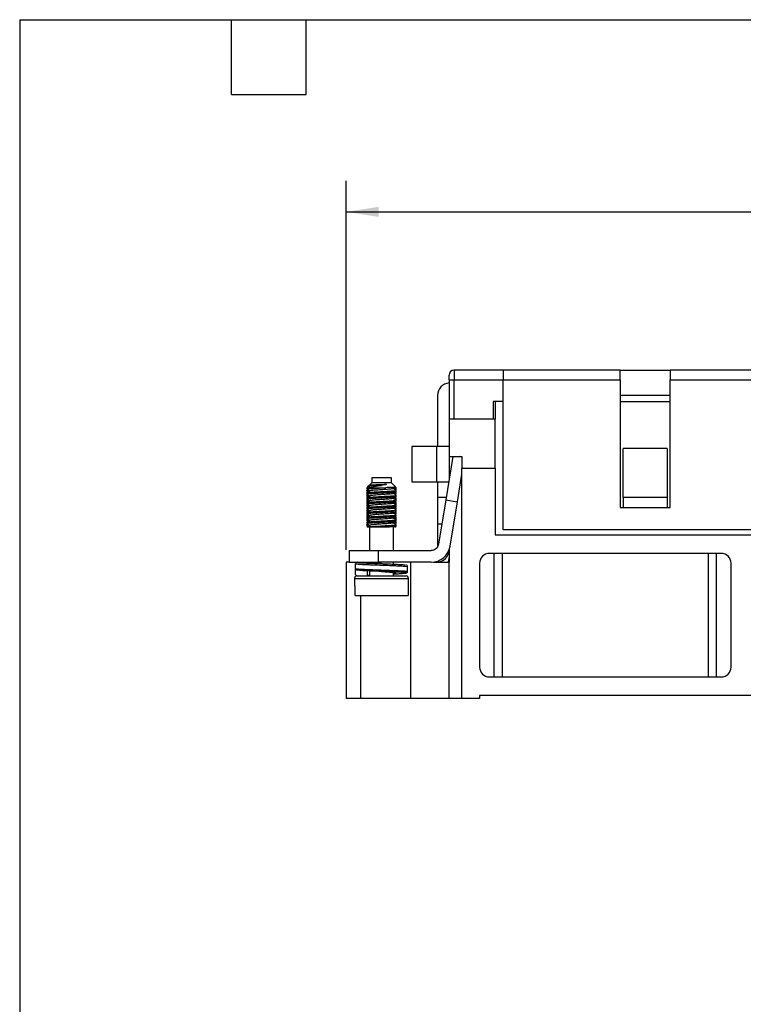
# Model space of a CAD drawing. Header units: millimetres. Extents: x 6 to 273, y 6 to 210.
# Tile 3 of 16: x 6 to 80, y 109 to 210. Entities that reach past the tile are written whole.
import ezdxf

# ---------------------------------------------------------------- set-up
doc = ezdxf.new("R2010")
doc.units = ezdxf.units.MM
doc.linetypes.add('SLD-Solid', pattern=[0])
doc.layers.add('DIMENSIONS', color=140, linetype='SLD-Solid', lineweight=25)
doc.layers.add('TEXT', color=140, linetype='SLD-Solid', lineweight=25)
doc.styles.add('SLDTEXTSTYLE0', font='TXT', dxfattribs={"width": 0.7})
doc.dimstyles.new('SLDDIMSTYLE1', dxfattribs={"dimtxt": 2.158008, "dimasz": 3.302, "dimexe": 0, "dimexo": 0.0625, "dimgap": 0.539502, "dimtad": 0, "dimtih": 1, "dimtoh": 1, "dimrnd": 1e-09, "dimzin": 4, "dimdsep": 46, "dimtxsty": 'SLDTEXTSTYLE0', "dimsah": 1, "dimcen": 0.09, "dimadec": 0, "dimazin": 1, "dimtfac": 1, "dimtofl": 0, "dimtmove": 0, "dimatfit": 3, "dimfxl": 0, "dimfrac": 2, "dimtolj": 1, "dimtzin": 12, "dimarcsym": 0})

# ---------------------------------------------------------------- blocks, each defined once
blk = doc.blocks.new('_D_6')
at = {"layer": 'DIMENSIONS'}
for p, q in [((39.66, 155.46), (39.66, 193.12)), ((150.66, 155.46), (150.66, 193.12)), ((39.66, 189.94), (94.11, 189.94)), ((97.04, 189.94), (96.31, 189.94)), ((96.31, 189.94), (96.31, 186.51)), ((103.45, 189.94), (104.17, 189.94)), ((104.17, 189.94), (104.17, 186.51)), ((150.66, 189.94), (106.37, 189.94)), ((96.31, 186.51), (97.04, 186.51)), ((104.17, 186.51), (103.45, 186.51))]:
    blk.add_line(p, q, dxfattribs=at)
for points in [[(39.66, 189.94), (42.96, 189.43), (42.96, 190.45)], [(150.66, 189.94), (147.36, 190.45), (147.36, 189.43)]]:
    blk.add_solid(points, dxfattribs=at)
at = {"layer": 'DIMENSIONS', "char_height": 2.117, "attachment_point": 1, "style": 'SLDTEXTSTYLE0'}
for s, insert in [('111.0', (96.14, 193.15)), ('4.37', (97.04, 189.24))]:
    blk.add_mtext(s, dxfattribs=dict(at, insert=insert))

msp = doc.modelspace()

# ---------------------------------------------------------------- linework, layer by layer
for p, q in [((50.662, 173.79), (50.662, 172.79)), ((55.662, 173.79), (50.662, 173.79)), ((67.612, 173.79), (55.662, 173.79)), ((55.662, 173.79), (55.662, 172.79)), ((67.612, 172.79), (67.612, 173.79)), ((67.612, 173.79), (72.712, 173.79)), ((92.612, 173.79), (72.712, 173.79)), ((72.712, 173.79), (72.712, 172.79)), ((50.162, 172.79), (50.662, 172.79)), ((50.162, 172.79), (50.162, 168.79)), ((50.662, 168.79), (50.662, 172.79)), ((50.662, 172.79), (55.662, 172.79)), ((55.662, 157.49), (55.662, 172.79)), ((55.662, 172.79), (67.612, 172.79)), ((67.612, 172.79), (67.612, 159.79)), ((72.712, 159.79), (72.712, 172.79)), ((72.712, 172.79), (92.612, 172.79)), ((48.962, 171.19), (48.962, 165.99)), ((67.612, 171.25), (72.712, 171.25)), ((54.862, 170.59), (54.662, 170.59)), ((54.662, 170.59), (54.662, 168.79)), ((55.662, 170.59), (54.862, 170.59)), ((54.862, 170.59), (54.862, 168.79)), ((67.612, 170.59), (72.712, 170.59)), ((54.862, 168.79), (50.162, 168.79)), ((50.162, 168.79), (50.162, 164.99)), ((54.862, 163.79), (54.862, 168.79)), ((48.862, 165.99), (46.362, 165.99)), ((46.362, 165.99), (46.362, 162.39)), ((48.862, 165.99), (48.862, 162.39)), ((50.162, 165.99), (48.862, 165.99)), ((67.912, 160.79), (67.912, 165.79)), ((72.412, 165.79), (67.912, 165.79)), ((72.412, 165.79), (72.412, 160.79)), ((50.545, 164.99), (49.813, 160.551)), ((50.162, 164.99), (51.462, 164.99)), ((50.162, 164.99), (50.162, 162.665)), ((51.462, 164.942), (51.168, 164.99)), ((51.462, 164.99), (51.462, 163.79)), ((51.462, 140.29), (51.462, 163.79)), ((51.462, 163.79), (54.862, 163.79)), ((54.862, 163.79), (54.862, 156.99)), ((42.262, 162.796), (42.262, 162.296)), ((44.262, 162.796), (42.262, 162.796)), ((44.262, 162.296), (44.262, 162.796)), ((50.997, 160.356), (51.462, 163.173)), ((41.762, 161.772), (41.762, 161.648)), ((41.826, 161.857), (41.836, 161.856)), ((41.831, 161.796), (43.681, 161.796)), ((41.988, 162.023), (41.833, 161.867)), ((41.834, 161.853), (41.864, 161.835)), ((41.986, 162.015), (42.08, 161.96)), ((42.262, 162.296), (41.992, 162.026)), ((44.262, 162.296), (42.262, 162.296)), ((44.69, 161.867), (44.262, 162.296)), ((44.754, 161.78), (44.665, 161.832)), ((44.683, 161.861), (44.697, 161.857)), ((44.758, 161.777), (44.749, 161.78)), ((44.762, 161.648), (44.762, 161.772)), ((46.362, 162.39), (48.862, 162.39)), ((48.862, 162.39), (50.116, 162.39)), ((48.962, 162.39), (48.962, 160.79)), ((41.762, 161.522), (41.762, 161.398)), ((41.762, 161.272), (41.762, 161.148)), ((41.762, 161.022), (41.762, 160.898)), ((41.762, 160.772), (41.762, 160.648)), ((41.864, 161.585), (41.766, 161.528)), ((41.769, 161.39), (41.864, 161.335)), ((41.864, 161.085), (41.769, 161.03)), ((41.769, 160.89), (41.864, 160.835)), ((44.659, 161.585), (44.757, 161.642)), ((44.756, 161.279), (44.659, 161.335)), ((44.659, 161.085), (44.757, 161.142)), ((44.757, 160.778), (44.659, 160.835)), ((44.758, 161.027), (44.747, 161.03)), ((44.762, 161.398), (44.762, 161.522)), ((44.762, 161.148), (44.762, 161.272)), ((44.762, 160.898), (44.762, 161.022)), ((44.762, 160.648), (44.762, 160.772)), ((49.852, 160.79), (48.962, 160.79)), ((48.962, 160.79), (48.962, 158.09)), ((72.412, 160.79), (67.912, 160.79)), ((67.912, 160.79), (67.912, 159.79)), ((72.412, 160.79), (72.412, 159.79)), ((41.762, 160.522), (41.762, 160.398)), ((41.762, 160.272), (41.762, 160.148)), ((41.762, 160.022), (41.762, 159.898)), ((41.762, 159.772), (41.762, 159.648)), ((41.774, 160.272), (41.765, 160.277)), ((41.864, 160.085), (41.766, 160.028)), ((41.864, 160.585), (41.767, 160.529)), ((41.769, 160.39), (41.864, 160.335)), ((41.769, 159.89), (41.864, 159.835)), ((44.659, 160.585), (44.757, 160.642)), ((44.755, 160.28), (44.659, 160.335)), ((44.659, 160.085), (44.757, 160.142)), ((44.755, 159.779), (44.659, 159.835)), ((44.758, 160.277), (44.747, 160.28)), ((44.762, 160.398), (44.762, 160.522)), ((44.762, 160.148), (44.762, 160.272)), ((44.762, 159.898), (44.762, 160.022)), ((44.762, 159.648), (44.762, 159.772)), ((49.813, 160.551), (49.065, 156.018)), ((49.813, 160.551), (50.997, 160.356)), ((50.249, 155.823), (50.997, 160.356)), ((67.612, 159.79), (72.712, 159.79)), ((41.762, 159.522), (41.762, 159.398)), ((41.762, 159.272), (41.762, 159.148)), ((41.762, 159.022), (41.762, 158.898)), ((41.762, 158.772), (41.762, 158.648)), ((41.864, 159.585), (41.768, 159.529)), ((41.864, 159.085), (41.768, 159.029)), ((41.769, 159.39), (41.864, 159.335)), ((41.769, 158.89), (41.864, 158.835)), ((44.659, 159.585), (44.757, 159.642)), ((44.757, 159.278), (44.659, 159.335)), ((44.659, 159.085), (44.757, 159.142)), ((44.756, 158.779), (44.659, 158.835)), ((44.758, 159.527), (44.748, 159.53)), ((44.758, 159.027), (44.748, 159.03)), ((44.762, 159.398), (44.762, 159.522)), ((44.762, 159.148), (44.762, 159.272)), ((44.762, 158.898), (44.762, 159.022)), ((44.762, 158.648), (44.762, 158.772)), ((41.762, 158.522), (41.762, 158.398)), ((41.762, 158.272), (41.762, 158.148)), ((41.762, 158.022), (41.762, 157.898)), ((41.774, 158.272), (41.765, 158.277)), ((41.864, 158.585), (41.766, 158.529)), ((41.864, 158.085), (41.767, 158.029)), ((41.769, 158.39), (41.864, 158.335)), ((41.769, 157.89), (41.864, 157.835)), ((41.831, 157.796), (43.681, 157.796)), ((42.037, 157.796), (42.037, 155.39)), ((44.487, 155.39), (44.487, 157.796)), ((44.659, 158.585), (44.757, 158.642)), ((44.755, 158.28), (44.659, 158.335)), ((44.659, 158.085), (44.757, 158.142)), ((44.756, 157.779), (44.659, 157.835)), ((44.758, 158.277), (44.747, 158.28)), ((44.762, 158.398), (44.762, 158.522)), ((44.762, 158.148), (44.762, 158.272)), ((44.762, 157.898), (44.762, 158.022)), ((48.962, 158.09), (48.962, 155.751)), ((49.407, 158.09), (48.962, 158.09)), ((54.862, 156.99), (135.462, 156.99)), ((134.662, 157.49), (55.662, 157.49)), ((39.962, 155.39), (39.962, 154.19)), ((39.962, 155.39), (42.962, 155.39)), ((42.962, 154.19), (42.962, 155.39)), ((42.962, 155.39), (48.325, 155.39)), ((50.162, 155.484), (50.162, 154.19)), ((77.912, 155.09), (54.262, 155.09)), ((54.762, 142.49), (54.762, 155.09)), ((55.562, 155.09), (55.562, 142.49)), ((76.612, 142.49), (76.612, 155.09)), ((77.412, 142.49), (77.412, 155.09)), ((39.662, 154.19), (39.662, 140.29)), ((39.962, 154.19), (39.662, 154.19)), ((39.962, 154.19), (42.962, 154.19)), ((40.617, 153.54), (40.617, 154.04)), ((42.037, 154.19), (42.037, 154.144)), ((48.325, 154.19), (42.962, 154.19)), ((44.487, 153.997), (44.487, 154.19)), ((45.912, 153.246), (45.912, 153.746)), ((46.262, 140.29), (46.262, 154.19)), ((48.412, 154.19), (48.412, 154.192)), ((48.562, 154.19), (50.162, 154.19)), ((50.162, 140.29), (50.162, 154.19)), ((53.262, 154.09), (53.262, 143.49)), ((78.912, 143.49), (78.912, 154.09)), ((40.612, 152.946), (40.612, 153.446)), ((41.812, 152.796), (41.812, 153.305)), ((42.037, 153.295), (42.037, 152.796)), ((44.487, 152.796), (44.487, 153.148)), ((40.512, 152.546), (40.512, 151.796)), ((40.512, 152.546), (43.261, 152.546)), ((40.557, 151.796), (40.512, 151.796)), ((40.557, 150.796), (40.557, 151.796)), ((43.261, 152.546), (46.012, 152.546)), ((46.012, 151.796), (45.966, 151.796)), ((45.966, 151.796), (45.966, 150.796)), ((46.012, 151.796), (46.012, 152.546)), ((40.557, 150.796), (45.966, 150.796)), ((41.162, 140.29), (41.162, 150.796)), ((54.262, 142.49), (77.912, 142.49)), ((41.162, 140.29), (39.662, 140.29)), ((46.262, 140.29), (41.162, 140.29)), ((50.162, 140.29), (46.262, 140.29)), ((51.462, 140.29), (50.162, 140.29)), ((53.262, 140.29), (51.462, 140.29)), ((137.062, 140.59), (53.262, 140.59)), ((53.262, 140.59), (53.262, 140.29))]:
    msp.add_line(p, q)
for centre, radius, start, end in [((50.662, 173.29), 0.5, 90, 180), ((50.262, 171.19), 1.3, 94.41173, 180), ((48.325, 156.14), 1.95, 270, 350.63349), ((48.862, 155.49), 1.3, 270, 360), ((54.262, 154.09), 1, 90, 180), ((77.912, 154.09), 1, 0, 90), ((48.862, 154.676), 1.3, 338.02812, 0), ((40.762, 152.546), 0.25, 90, 180), ((45.762, 152.546), 0.25, 0, 90), ((54.262, 143.49), 1, 180, 270), ((77.912, 143.49), 1, 270, 0)]:
    msp.add_arc(centre, radius, start, end)
for points in [[(50.162, 172.79), (50.162, 173.066), (50.162, 173.29), (50.162, 173.29)], [(43.768, 162.121), (43.615, 162.093), (43.444, 162.065), (43.261, 162.036)], [(43.768, 162.121), (43.611, 162.114), (43.439, 162.106), (43.261, 162.098)]]:
    msp.add_open_spline(points, degree=3)
for points, knots in [([(41.774, 161.648), (41.77, 161.649), (41.745, 161.659), (41.864, 161.679), (42.129, 161.708), (42.538, 161.733), (42.937, 161.755), (43.325, 161.776), (43.541, 161.788), (43.681, 161.796)], [0, 0, 0, 0, 0.0341605, 0.2162648, 0.3983895, 0.5805857, 0.7626886, 0.8470756, 1, 1, 1, 1]), ([(41.774, 161.772), (41.77, 161.774), (41.75, 161.782), (41.795, 161.79), (41.831, 161.796)], [0, 0, 0, 0, 0.2078289, 1, 1, 1, 1]), ([(42.095, 161.969), (42.041, 161.938), (41.932, 161.874), (41.823, 161.811), (41.769, 161.78)], [0, 0, 0, 0, 0.4998072, 1, 1, 1, 1]), ([(41.831, 161.796), (41.955, 161.834), (42.159, 161.875), (42.541, 161.933), (42.678, 161.95), (42.966, 161.991), (43.115, 162.013), (43.261, 162.036)], [0, 0, 0, 0, 0.5, 0.5, 0.75, 0.75, 1, 1, 1, 1]), ([(41.937, 161.877), (41.919, 161.876), (41.841, 161.87), (41.84, 161.865), (41.84, 161.861)], [0, 0, 0, 0, 0.2344874, 1, 1, 1, 1]), ([(43.261, 162.098), (43.126, 162.092), (42.856, 162.08), (42.486, 162.065), (42.196, 162.048), (42.016, 162.032), (42.004, 162.023), (41.999, 162.019)], [0, 0, 0, 0, 0.2077943, 0.4155395, 0.6269803, 0.8439226, 1, 1, 1, 1]), ([(43.768, 162.121), (43.715, 162.117), (43.564, 162.107), (43.291, 162.087), (42.971, 162.064), (42.676, 162.044), (42.421, 162.024), (42.229, 162.001), (42.12, 161.982), (42.109, 161.972), (42.105, 161.969)], [0, 0, 0, 0, 0.0774119, 0.22193, 0.366946, 0.5071328, 0.6468818, 0.7917516, 0.9364554, 1, 1, 1, 1]), ([(44.687, 161.856), (44.668, 161.851), (44.625, 161.84), (44.369, 161.822), (44.033, 161.808), (43.781, 161.8), (43.681, 161.796)], [0, 0, 0, 0, 0.2482669, 0.5313553, 0.8144418, 1, 1, 1, 1]), ([(44.427, 161.701), (44.482, 161.732), (44.569, 161.783), (44.656, 161.834), (44.689, 161.853)], [0, 0, 0, 0, 0.624017, 1, 1, 1, 1]), ([(44.439, 161.72), (44.456, 161.721), (44.594, 161.731), (44.725, 161.75), (44.741, 161.766), (44.749, 161.772)], [0, 0, 0, 0, 0.072725, 0.5842569, 1, 1, 1, 1]), ([(41.774, 161.522), (41.771, 161.524), (41.746, 161.534), (41.798, 161.546), (41.902, 161.556), (41.912, 161.557)], [0, 0, 0, 0, 0.1439202, 0.9111376, 1, 1, 1, 1]), ([(41.774, 161.022), (41.771, 161.024), (41.746, 161.034), (41.798, 161.046), (41.902, 161.056), (41.912, 161.057)], [0, 0, 0, 0, 0.1439206, 0.9111402, 1, 1, 1, 1]), ([(41.774, 161.398), (41.77, 161.399), (41.745, 161.409), (41.834, 161.426), (41.995, 161.441), (42.058, 161.447)], [0, 0, 0, 0, 0.1020735, 0.6462124, 1, 1, 1, 1]), ([(41.774, 160.898), (41.77, 160.899), (41.745, 160.909), (41.834, 160.926), (41.995, 160.941), (42.058, 160.947)], [0, 0, 0, 0, 0.1020667, 0.6461691, 1, 1, 1, 1]), ([(41.774, 161.272), (41.77, 161.274), (41.745, 161.284), (41.864, 161.304), (42.129, 161.333), (42.537, 161.358), (42.938, 161.379), (43.325, 161.401), (43.713, 161.423), (44.152, 161.446), (44.51, 161.473), (44.73, 161.5), (44.743, 161.516), (44.749, 161.522)], [0, 0, 0, 0, 0.0201611, 0.1276368, 0.2351245, 0.3426544, 0.4501292, 0.4999334, 0.5901386, 0.6976613, 0.8051365, 0.9126331, 1, 1, 1, 1]), ([(41.774, 161.148), (41.77, 161.149), (41.745, 161.159), (41.864, 161.179), (42.129, 161.208), (42.537, 161.233), (42.938, 161.255), (43.325, 161.276), (43.713, 161.298), (44.152, 161.321), (44.51, 161.348), (44.73, 161.376), (44.743, 161.391), (44.749, 161.398)], [0, 0, 0, 0, 0.0201611, 0.1276368, 0.2351245, 0.3426544, 0.4501292, 0.4999334, 0.5901386, 0.6976613, 0.8051365, 0.9126331, 1, 1, 1, 1]), ([(41.774, 160.772), (41.77, 160.774), (41.745, 160.784), (41.864, 160.804), (42.129, 160.833), (42.537, 160.858), (42.938, 160.879), (43.325, 160.901), (43.713, 160.923), (44.152, 160.946), (44.51, 160.973), (44.73, 161), (44.743, 161.016), (44.749, 161.022)], [0, 0, 0, 0, 0.0201611, 0.1276368, 0.2351245, 0.3426544, 0.4501292, 0.4999334, 0.5901386, 0.6976613, 0.8051365, 0.9126331, 1, 1, 1, 1]), ([(41.774, 160.648), (41.77, 160.649), (41.745, 160.659), (41.864, 160.679), (42.129, 160.708), (42.537, 160.733), (42.938, 160.755), (43.325, 160.776), (43.713, 160.798), (44.152, 160.821), (44.51, 160.848), (44.73, 160.876), (44.743, 160.891), (44.749, 160.898)], [0, 0, 0, 0, 0.0201611, 0.1276368, 0.2351245, 0.3426544, 0.4501292, 0.4999334, 0.5901386, 0.6976613, 0.8051365, 0.9126331, 1, 1, 1, 1]), ([(41.766, 161.642), (41.82, 161.611), (41.925, 161.55), (42.029, 161.489), (42.08, 161.46)], [0, 0, 0, 0, 0.52108487, 1, 1, 1, 1]), ([(41.766, 161.142), (41.82, 161.111), (41.925, 161.05), (42.029, 160.989), (42.08, 160.96)], [0, 0, 0, 0, 0.5210928, 1, 1, 1, 1]), ([(42.093, 160.968), (42.039, 160.936), (41.93, 160.873), (41.821, 160.81), (41.766, 160.778)], [0, 0, 0, 0, 0.49975327, 1, 1, 1, 1]), ([(42.094, 161.469), (42.04, 161.437), (41.931, 161.374), (41.822, 161.311), (41.767, 161.279)], [0, 0, 0, 0, 0.4997747, 1, 1, 1, 1]), ([(44.419, 161.201), (44.409, 161.196), (44.385, 161.184), (44.248, 161.163), (44.038, 161.14), (43.77, 161.121), (43.467, 161.1), (43.144, 161.077), (42.832, 161.055), (42.554, 161.035), (42.323, 161.014), (42.168, 160.991), (42.093, 160.975), (42.095, 160.968), (42.095, 160.968)], [0, 0, 0, 0, 0.06632703, 0.16084143, 0.25449388, 0.34452616, 0.43689274, 0.53149289, 0.62480365, 0.71467626, 0.80749187, 0.90212504, 0.99504563, 1, 1, 1, 1]), ([(44.427, 161.701), (44.407, 161.694), (44.365, 161.68), (44.197, 161.657), (43.969, 161.635), (43.69, 161.616), (43.379, 161.593), (43.056, 161.571), (42.753, 161.549), (42.485, 161.53), (42.274, 161.507), (42.137, 161.486), (42.112, 161.474), (42.101, 161.469)], [0, 0, 0, 0, 0.0922304, 0.18704477, 0.28003811, 0.3700828, 0.46357224, 0.55835353, 0.65089697, 0.74110165, 0.83493342, 0.92962879, 1, 1, 1, 1]), ([(44.427, 161.201), (44.482, 161.232), (44.591, 161.296), (44.7, 161.359), (44.754, 161.39)], [0, 0, 0, 0, 0.4997802, 1, 1, 1, 1]), ([(44.427, 160.701), (44.482, 160.732), (44.591, 160.796), (44.7, 160.859), (44.754, 160.89)], [0, 0, 0, 0, 0.499781, 1, 1, 1, 1]), ([(44.438, 160.72), (44.455, 160.721), (44.593, 160.731), (44.725, 160.75), (44.741, 160.766), (44.749, 160.772)], [0, 0, 0, 0, 0.0735515, 0.5846274, 1, 1, 1, 1]), ([(44.757, 161.528), (44.702, 161.56), (44.598, 161.62), (44.493, 161.681), (44.443, 161.71)], [0, 0, 0, 0, 0.5214396, 1, 1, 1, 1]), ([(44.754, 161.03), (44.7, 161.061), (44.596, 161.121), (44.493, 161.182), (44.443, 161.21)], [0, 0, 0, 0, 0.5248637, 1, 1, 1, 1]), ([(44.463, 161.221), (44.472, 161.222), (44.6, 161.232), (44.724, 161.25), (44.741, 161.266), (44.749, 161.272)], [0, 0, 0, 0, 0.03926321, 0.56925431, 1, 1, 1, 1]), ([(44.609, 161.614), (44.645, 161.618), (44.748, 161.63), (44.748, 161.641), (44.749, 161.648)], [0, 0, 0, 0, 0.35489088, 1, 1, 1, 1]), ([(44.609, 161.114), (44.645, 161.118), (44.748, 161.13), (44.748, 161.141), (44.749, 161.148)], [0, 0, 0, 0, 0.3549662, 1, 1, 1, 1]), ([(41.774, 160.522), (41.771, 160.524), (41.746, 160.534), (41.798, 160.546), (41.902, 160.556), (41.912, 160.557)], [0, 0, 0, 0, 0.1439211, 0.9111431, 1, 1, 1, 1]), ([(41.774, 160.022), (41.771, 160.024), (41.746, 160.034), (41.798, 160.046), (41.902, 160.056), (41.912, 160.057)], [0, 0, 0, 0, 0.1439216, 0.9111465, 1, 1, 1, 1]), ([(41.774, 160.398), (41.77, 160.399), (41.745, 160.409), (41.834, 160.426), (41.995, 160.441), (42.058, 160.447)], [0, 0, 0, 0, 0.1020689, 0.6461828, 1, 1, 1, 1]), ([(41.774, 159.898), (41.77, 159.899), (41.745, 159.909), (41.834, 159.926), (41.995, 159.941), (42.058, 159.947)], [0, 0, 0, 0, 0.1020723, 0.6462045, 1, 1, 1, 1]), ([(41.774, 160.148), (41.77, 160.149), (41.745, 160.159), (41.864, 160.179), (42.129, 160.208), (42.537, 160.233), (42.938, 160.255), (43.325, 160.276), (43.713, 160.298), (44.152, 160.321), (44.51, 160.348), (44.73, 160.376), (44.743, 160.391), (44.749, 160.398)], [0, 0, 0, 0, 0.0201611, 0.1276368, 0.2351245, 0.3426544, 0.4501292, 0.4999334, 0.5901386, 0.6976613, 0.8051365, 0.9126331, 1, 1, 1, 1]), ([(41.774, 159.772), (41.77, 159.774), (41.745, 159.784), (41.864, 159.804), (42.129, 159.833), (42.537, 159.858), (42.938, 159.879), (43.325, 159.901), (43.713, 159.923), (44.152, 159.946), (44.51, 159.973), (44.73, 160), (44.743, 160.016), (44.749, 160.022)], [0, 0, 0, 0, 0.0201611, 0.1276368, 0.2351245, 0.3426544, 0.4501292, 0.4999334, 0.5901386, 0.6976613, 0.8051365, 0.9126331, 1, 1, 1, 1]), ([(41.774, 159.648), (41.77, 159.649), (41.745, 159.659), (41.864, 159.679), (42.129, 159.708), (42.537, 159.733), (42.938, 159.755), (43.325, 159.776), (43.713, 159.798), (44.152, 159.821), (44.51, 159.848), (44.73, 159.876), (44.743, 159.891), (44.749, 159.898)], [0, 0, 0, 0, 0.0201611, 0.1276368, 0.2351245, 0.3426544, 0.4501292, 0.4999334, 0.5901386, 0.6976613, 0.8051365, 0.9126331, 1, 1, 1, 1]), ([(41.766, 160.642), (41.82, 160.611), (41.925, 160.55), (42.029, 160.489), (42.08, 160.46)], [0, 0, 0, 0, 0.5211394, 1, 1, 1, 1]), ([(41.766, 160.142), (41.82, 160.111), (41.925, 160.05), (42.029, 159.989), (42.08, 159.96)], [0, 0, 0, 0, 0.5211871, 1, 1, 1, 1]), ([(42.095, 160.469), (42.04, 160.437), (41.932, 160.374), (41.823, 160.311), (41.768, 160.28)], [0, 0, 0, 0, 0.4998229, 1, 1, 1, 1]), ([(42.094, 159.969), (42.04, 159.937), (41.931, 159.874), (41.822, 159.811), (41.768, 159.779)], [0, 0, 0, 0, 0.49978106, 1, 1, 1, 1]), ([(41.776, 160.28), (41.801, 160.288), (41.854, 160.304), (42.134, 160.333), (42.536, 160.358), (42.938, 160.379), (43.325, 160.401), (43.713, 160.423), (44.152, 160.446), (44.51, 160.473), (44.73, 160.5), (44.743, 160.516), (44.749, 160.522)], [0, 0, 0, 0, 0.1002709, 0.2111305, 0.3220336, 0.4328799, 0.4842464, 0.5772813, 0.688177, 0.7990237, 0.9098924, 1, 1, 1, 1]), ([(44.418, 160.701), (44.414, 160.698), (44.403, 160.688), (44.294, 160.669), (44.102, 160.646), (43.847, 160.626), (43.552, 160.606), (43.232, 160.583), (42.915, 160.56), (42.626, 160.541), (42.38, 160.52), (42.202, 160.497), (42.109, 160.48), (42.104, 160.471), (42.103, 160.469)], [0, 0, 0, 0, 0.04054733, 0.13511212, 0.22978539, 0.32111217, 0.41272512, 0.50749392, 0.60193738, 0.69278535, 0.78495012, 0.87987085, 0.97403351, 1, 1, 1, 1]), ([(44.422, 160.201), (44.422, 160.2), (44.419, 160.192), (44.333, 160.175), (44.162, 160.153), (43.921, 160.131), (43.636, 160.112), (43.32, 160.089), (42.999, 160.066), (42.701, 160.046), (42.442, 160.026), (42.244, 160.003), (42.125, 159.983), (42.109, 159.973), (42.104, 159.969)], [0, 0, 0, 0, 0.01482417, 0.10867124, 0.20359855, 0.29607752, 0.38658929, 0.48075458, 0.57556944, 0.66752969, 0.75841442, 0.85284764, 0.94749762, 1, 1, 1, 1]), ([(44.427, 160.201), (44.482, 160.232), (44.591, 160.296), (44.699, 160.359), (44.754, 160.39)], [0, 0, 0, 0, 0.4997818, 1, 1, 1, 1]), ([(44.427, 159.701), (44.482, 159.732), (44.591, 159.796), (44.699, 159.859), (44.754, 159.89)], [0, 0, 0, 0, 0.4997827, 1, 1, 1, 1]), ([(44.438, 159.72), (44.455, 159.721), (44.593, 159.731), (44.725, 159.75), (44.741, 159.766), (44.749, 159.772)], [0, 0, 0, 0, 0.0735804, 0.5846404, 1, 1, 1, 1]), ([(44.439, 160.22), (44.456, 160.221), (44.594, 160.231), (44.725, 160.25), (44.741, 160.266), (44.749, 160.272)], [0, 0, 0, 0, 0.0728984, 0.5843346, 1, 1, 1, 1]), ([(44.756, 160.529), (44.701, 160.561), (44.597, 160.621), (44.493, 160.681), (44.443, 160.71)], [0, 0, 0, 0, 0.5233131, 1, 1, 1, 1]), ([(44.757, 160.028), (44.702, 160.06), (44.598, 160.121), (44.493, 160.181), (44.443, 160.21)], [0, 0, 0, 0, 0.5217848, 1, 1, 1, 1]), ([(44.609, 160.614), (44.645, 160.618), (44.748, 160.63), (44.748, 160.641), (44.749, 160.648)], [0, 0, 0, 0, 0.3548372, 1, 1, 1, 1]), ([(44.609, 160.114), (44.645, 160.118), (44.748, 160.13), (44.748, 160.141), (44.749, 160.148)], [0, 0, 0, 0, 0.3548701, 1, 1, 1, 1]), ([(41.774, 159.522), (41.771, 159.524), (41.746, 159.534), (41.798, 159.546), (41.902, 159.556), (41.912, 159.557)], [0, 0, 0, 0, 0.1439222, 0.9111502, 1, 1, 1, 1]), ([(41.774, 159.022), (41.771, 159.024), (41.746, 159.034), (41.798, 159.046), (41.902, 159.056), (41.912, 159.057)], [0, 0, 0, 0, 0.1439229, 0.9111541, 1, 1, 1, 1]), ([(41.774, 159.398), (41.77, 159.399), (41.745, 159.409), (41.834, 159.426), (41.995, 159.441), (42.058, 159.447)], [0, 0, 0, 0, 0.1020702, 0.64619119, 1, 1, 1, 1]), ([(41.774, 158.898), (41.77, 158.899), (41.745, 158.909), (41.834, 158.926), (41.995, 158.941), (42.058, 158.947)], [0, 0, 0, 0, 0.1020736, 0.6462126, 1, 1, 1, 1]), ([(41.774, 159.272), (41.77, 159.274), (41.745, 159.284), (41.864, 159.304), (42.129, 159.333), (42.537, 159.358), (42.938, 159.379), (43.325, 159.401), (43.713, 159.423), (44.152, 159.446), (44.51, 159.473), (44.73, 159.5), (44.743, 159.516), (44.749, 159.522)], [0, 0, 0, 0, 0.0201611, 0.1276368, 0.2351245, 0.3426544, 0.4501292, 0.4999334, 0.5901386, 0.6976613, 0.8051365, 0.9126331, 1, 1, 1, 1]), ([(41.774, 159.148), (41.77, 159.149), (41.745, 159.159), (41.864, 159.179), (42.129, 159.208), (42.537, 159.233), (42.938, 159.255), (43.325, 159.276), (43.713, 159.298), (44.152, 159.321), (44.51, 159.348), (44.73, 159.376), (44.743, 159.391), (44.749, 159.398)], [0, 0, 0, 0, 0.0201611, 0.1276368, 0.2351245, 0.3426544, 0.4501292, 0.4999334, 0.5901386, 0.6976613, 0.8051365, 0.9126331, 1, 1, 1, 1]), ([(41.774, 158.772), (41.77, 158.774), (41.745, 158.784), (41.864, 158.804), (42.129, 158.833), (42.537, 158.858), (42.938, 158.879), (43.325, 158.901), (43.713, 158.923), (44.152, 158.946), (44.51, 158.973), (44.73, 159), (44.743, 159.016), (44.749, 159.022)], [0, 0, 0, 0, 0.0201611, 0.1276368, 0.2351245, 0.3426544, 0.4501292, 0.4999334, 0.5901386, 0.6976613, 0.8051365, 0.9126331, 1, 1, 1, 1]), ([(41.774, 158.648), (41.77, 158.649), (41.745, 158.659), (41.864, 158.679), (42.129, 158.708), (42.537, 158.733), (42.938, 158.755), (43.325, 158.776), (43.713, 158.798), (44.152, 158.821), (44.51, 158.848), (44.73, 158.876), (44.743, 158.891), (44.749, 158.898)], [0, 0, 0, 0, 0.0201611, 0.1276368, 0.2351245, 0.3426544, 0.4501292, 0.4999334, 0.5901386, 0.6976613, 0.8051365, 0.9126331, 1, 1, 1, 1]), ([(41.766, 159.642), (41.82, 159.611), (41.925, 159.55), (42.029, 159.489), (42.08, 159.46)], [0, 0, 0, 0, 0.5212197, 1, 1, 1, 1]), ([(42.093, 159.468), (42.039, 159.436), (41.93, 159.373), (41.821, 159.31), (41.766, 159.278)], [0, 0, 0, 0, 0.49974535, 1, 1, 1, 1]), ([(41.766, 159.142), (41.82, 159.111), (41.925, 159.05), (42.029, 158.989), (42.08, 158.96)], [0, 0, 0, 0, 0.5212759, 1, 1, 1, 1]), ([(42.094, 158.968), (42.039, 158.937), (41.931, 158.874), (41.822, 158.811), (41.767, 158.779)], [0, 0, 0, 0, 0.4998254, 1, 1, 1, 1]), ([(44.424, 159.701), (44.407, 159.695), (44.372, 159.681), (44.215, 159.659), (43.992, 159.637), (43.717, 159.618), (43.409, 159.596), (43.085, 159.573), (42.779, 159.551), (42.508, 159.532), (42.291, 159.509), (42.142, 159.487), (42.111, 159.474), (42.097, 159.468)], [0, 0, 0, 0, 0.0834468, 0.1780227, 0.2710978, 0.3608989, 0.453875, 0.5484576, 0.6411189, 0.7309732, 0.8243273, 0.9188637, 1, 1, 1, 1]), ([(44.418, 159.201), (44.411, 159.196), (44.391, 159.185), (44.264, 159.165), (44.06, 159.142), (43.796, 159.123), (43.495, 159.102), (43.173, 159.079), (42.86, 159.056), (42.578, 159.037), (42.342, 159.016), (42.179, 158.993), (42.098, 158.977), (42.098, 158.969), (42.098, 158.968)], [0, 0, 0, 0, 0.05747454, 0.15213557, 0.24625576, 0.33673521, 0.42897416, 0.52376064, 0.61757546, 0.70778839, 0.80051191, 0.89537116, 0.98883115, 1, 1, 1, 1]), ([(44.427, 159.201), (44.482, 159.232), (44.59, 159.296), (44.699, 159.359), (44.754, 159.39)], [0, 0, 0, 0, 0.4997837, 1, 1, 1, 1]), ([(44.427, 158.701), (44.482, 158.732), (44.59, 158.796), (44.699, 158.859), (44.754, 158.89)], [0, 0, 0, 0, 0.4997847, 1, 1, 1, 1]), ([(44.438, 158.72), (44.456, 158.721), (44.593, 158.731), (44.725, 158.75), (44.741, 158.766), (44.749, 158.772)], [0, 0, 0, 0, 0.0731292, 0.5844381, 1, 1, 1, 1]), ([(44.755, 159.529), (44.701, 159.561), (44.597, 159.621), (44.493, 159.681), (44.443, 159.71)], [0, 0, 0, 0, 0.5235219, 1, 1, 1, 1]), ([(44.755, 159.029), (44.701, 159.061), (44.597, 159.121), (44.493, 159.181), (44.443, 159.21)], [0, 0, 0, 0, 0.5243203, 1, 1, 1, 1]), ([(44.463, 159.221), (44.472, 159.222), (44.6, 159.232), (44.724, 159.25), (44.741, 159.266), (44.749, 159.272)], [0, 0, 0, 0, 0.0392878, 0.5692653, 1, 1, 1, 1]), ([(44.609, 159.614), (44.645, 159.618), (44.748, 159.63), (44.748, 159.641), (44.749, 159.648)], [0, 0, 0, 0, 0.3548627, 1, 1, 1, 1]), ([(44.609, 159.114), (44.645, 159.118), (44.748, 159.13), (44.748, 159.141), (44.749, 159.148)], [0, 0, 0, 0, 0.3548891, 1, 1, 1, 1]), ([(41.764, 157.898), (41.763, 157.898), (41.735, 157.907), (41.823, 157.923), (41.993, 157.941), (42.073, 157.95)], [0, 0, 0, 0, 0.01366417, 0.53469224, 1, 1, 1, 1]), ([(41.774, 158.522), (41.771, 158.524), (41.746, 158.534), (41.798, 158.546), (41.902, 158.556), (41.912, 158.557)], [0, 0, 0, 0, 0.14392353, 0.91115839, 1, 1, 1, 1]), ([(41.774, 158.022), (41.771, 158.024), (41.746, 158.034), (41.798, 158.046), (41.902, 158.056), (41.912, 158.057)], [0, 0, 0, 0, 0.1439242, 0.9111629, 1, 1, 1, 1]), ([(41.774, 158.398), (41.77, 158.399), (41.745, 158.409), (41.834, 158.426), (41.995, 158.441), (42.058, 158.447)], [0, 0, 0, 0, 0.10206509, 0.64615887, 1, 1, 1, 1]), ([(41.774, 158.148), (41.77, 158.149), (41.745, 158.159), (41.864, 158.179), (42.129, 158.208), (42.537, 158.233), (42.938, 158.255), (43.325, 158.276), (43.713, 158.298), (44.152, 158.321), (44.51, 158.348), (44.73, 158.376), (44.743, 158.391), (44.749, 158.398)], [0, 0, 0, 0, 0.0201611, 0.1276368, 0.2351245, 0.3426544, 0.4501292, 0.4999334, 0.5901386, 0.6976613, 0.8051365, 0.9126331, 1, 1, 1, 1]), ([(41.766, 158.642), (41.82, 158.611), (41.925, 158.55), (42.03, 158.489), (42.08, 158.46)], [0, 0, 0, 0, 0.5212969, 1, 1, 1, 1]), ([(41.766, 158.142), (41.82, 158.11), (41.929, 158.047), (42.038, 157.984), (42.093, 157.952)], [0, 0, 0, 0, 0.5002516, 1, 1, 1, 1]), ([(42.094, 157.968), (42.039, 157.937), (41.93, 157.873), (41.821, 157.81), (41.767, 157.779)], [0, 0, 0, 0, 0.4997441, 1, 1, 1, 1]), ([(42.095, 158.469), (42.04, 158.437), (41.932, 158.374), (41.823, 158.311), (41.768, 158.28)], [0, 0, 0, 0, 0.4997791, 1, 1, 1, 1]), ([(41.776, 158.28), (41.801, 158.288), (41.854, 158.304), (42.134, 158.333), (42.536, 158.358), (42.938, 158.379), (43.325, 158.401), (43.713, 158.423), (44.152, 158.446), (44.51, 158.473), (44.73, 158.5), (44.743, 158.516), (44.749, 158.522)], [0, 0, 0, 0, 0.1003343, 0.2111861, 0.3220813, 0.4329198, 0.4842827, 0.5773111, 0.6881989, 0.7990379, 0.9098988, 1, 1, 1, 1]), ([(41.831, 157.796), (41.884, 157.804), (42.002, 157.821), (42.344, 157.847), (42.785, 157.871), (43.25, 157.897), (43.713, 157.923), (44.152, 157.946), (44.51, 157.973), (44.73, 158), (44.743, 158.016), (44.749, 158.022)], [0, 0, 0, 0, 0.0998738, 0.2189273, 0.3379547, 0.4463344, 0.5462081, 0.6652555, 0.7842503, 0.9032688, 1, 1, 1, 1]), ([(44.425, 158.201), (44.425, 158.2), (44.424, 158.193), (44.344, 158.177), (44.182, 158.155), (43.945, 158.133), (43.663, 158.114), (43.35, 158.091), (43.028, 158.069), (42.727, 158.047), (42.463, 158.028), (42.259, 158.005), (42.13, 157.985), (42.11, 157.973), (42.102, 157.968)], [0, 0, 0, 0, 0.0061076, 0.09951314, 0.19431713, 0.28698663, 0.377147, 0.47090717, 0.56563842, 0.65782363, 0.74825038, 0.84231573, 0.93692162, 1, 1, 1, 1]), ([(44.418, 158.701), (44.416, 158.698), (44.408, 158.689), (44.307, 158.671), (44.123, 158.648), (43.872, 158.628), (43.58, 158.608), (43.261, 158.585), (42.943, 158.562), (42.651, 158.542), (42.4, 158.522), (42.215, 158.499), (42.114, 158.481), (42.106, 158.472), (42.104, 158.469)], [0, 0, 0, 0, 0.0316963, 0.1261773, 0.2210925, 0.3129476, 0.4042411, 0.498965, 0.5936889, 0.6849824, 0.7768375, 0.8717526, 0.9662337, 1, 1, 1, 1]), ([(43.681, 157.796), (43.813, 157.803), (44.104, 157.819), (44.46, 157.844), (44.714, 157.873), (44.744, 157.889), (44.759, 157.898)], [0, 0, 0, 0, 0.2200855, 0.4822888, 0.7445232, 1, 1, 1, 1]), ([(44.576, 157.796), (44.578, 157.796), (44.586, 157.796), (44.446, 157.796), (44.164, 157.796), (43.875, 157.796), (43.706, 157.796), (43.681, 157.796)], [0, 0, 0, 0, 0.1175324, 0.39194789, 0.67140457, 0.95101688, 1, 1, 1, 1]), ([(44.427, 158.201), (44.482, 158.232), (44.59, 158.296), (44.699, 158.359), (44.754, 158.39)], [0, 0, 0, 0, 0.49978587, 1, 1, 1, 1]), ([(44.438, 158.22), (44.456, 158.221), (44.593, 158.231), (44.725, 158.25), (44.741, 158.266), (44.749, 158.272)], [0, 0, 0, 0, 0.0730528, 0.5844039, 1, 1, 1, 1]), ([(44.757, 158.529), (44.702, 158.56), (44.598, 158.621), (44.493, 158.681), (44.443, 158.71)], [0, 0, 0, 0, 0.52227342, 1, 1, 1, 1]), ([(44.756, 158.029), (44.702, 158.06), (44.597, 158.121), (44.493, 158.181), (44.443, 158.21)], [0, 0, 0, 0, 0.52230999, 1, 1, 1, 1]), ([(44.58, 157.789), (44.583, 157.791), (44.641, 157.825), (44.699, 157.859), (44.754, 157.89)], [0, 0, 0, 0, 0.0624624, 1, 1, 1, 1]), ([(44.609, 158.614), (44.645, 158.618), (44.748, 158.63), (44.748, 158.641), (44.749, 158.648)], [0, 0, 0, 0, 0.3548453, 1, 1, 1, 1]), ([(44.609, 158.114), (44.645, 158.118), (44.748, 158.13), (44.748, 158.141), (44.749, 158.148)], [0, 0, 0, 0, 0.3548305, 1, 1, 1, 1]), ([(44.658, 157.796), (44.693, 157.796), (44.735, 157.796), (44.722, 157.796), (44.72, 157.796)], [0, 0, 0, 0, 0.8388722, 1, 1, 1, 1]), ([(49.065, 156.018), (49.036, 155.844), (48.944, 155.682), (48.676, 155.454), (48.501, 155.39), (48.325, 155.39)], [0, 0, 0, 0, 0.5, 0.5, 1, 1, 1, 1]), ([(40.766, 154.19), (40.731, 154.19), (40.69, 154.175), (40.631, 154.117), (40.617, 154.075), (40.617, 154.04)], [0, 0, 0, 0, 0.5, 0.5, 1, 1, 1, 1]), ([(40.617, 154.04), (40.637, 154.029), (40.72, 154.017), (41.018, 153.991), (41.232, 153.978), (41.613, 153.959), (41.749, 153.953), (42.032, 153.942), (42.178, 153.937), (42.647, 153.919), (42.995, 153.906), (43.689, 153.88), (44.034, 153.867), (44.494, 153.849), (44.636, 153.844), (44.906, 153.833), (45.035, 153.827), (45.393, 153.809), (45.589, 153.795), (45.849, 153.769), (45.912, 153.757), (45.912, 153.746)], [0, 0, 0, 0, 0.125, 0.125, 0.25, 0.25, 0.3125, 0.3125, 0.375, 0.375, 0.5, 0.5, 0.625, 0.625, 0.6875, 0.6875, 0.75, 0.75, 0.875, 0.875, 1, 1, 1, 1]), ([(40.766, 154.19), (40.795, 154.182), (40.855, 154.167), (41.15, 154.141), (41.577, 154.114), (42.114, 154.091), (42.687, 154.069), (43.08, 154.054), (43.26, 154.046)], [0, 0, 0, 0, 0.1690674, 0.3439946, 0.5189219, 0.6879893, 0.8570567, 1, 1, 1, 1]), ([(43.251, 154.047), (43.197, 154.051), (42.98, 154.066), (42.608, 154.09), (42.208, 154.121), (41.904, 154.157), (41.845, 154.179), (41.814, 154.19)], [0, 0, 0, 0, 0.075079, 0.300425, 0.5256006, 0.7507594, 1, 1, 1, 1]), ([(43.26, 154.046), (43.299, 154.045), (43.558, 154.034), (44.028, 154.015), (44.615, 153.992), (45.117, 153.969), (45.489, 153.943), (45.694, 153.922), (45.714, 153.912), (45.718, 153.909)], [0, 0, 0, 0, 0.0337511, 0.2183436, 0.3967524, 0.5751613, 0.7597538, 0.9443462, 1, 1, 1, 1]), ([(45.912, 153.746), (45.909, 153.767), (45.903, 153.81), (45.847, 153.88), (45.819, 153.888), (45.799, 153.894)], [0, 0, 0, 0, 0.2213145, 0.434218, 1, 1, 1, 1]), ([(40.612, 153.446), (40.612, 153.463), (40.613, 153.483), (40.622, 153.5), (40.623, 153.502)], [0, 0, 0, 0, 0.8809429, 1, 1, 1, 1]), ([(40.762, 152.796), (40.726, 152.796), (40.685, 152.811), (40.626, 152.869), (40.612, 152.911), (40.612, 152.946)], [0, 0, 0, 0, 0.5, 0.5, 1, 1, 1, 1]), ([(40.617, 153.54), (40.617, 153.505), (40.631, 153.463), (40.69, 153.405), (40.731, 153.39), (40.766, 153.39)], [0, 0, 0, 0, 0.5, 0.5, 1, 1, 1, 1]), ([(40.617, 153.54), (40.62, 153.538), (40.628, 153.535), (40.651, 153.53), (40.684, 153.524), (40.73, 153.518), (40.791, 153.511), (40.91, 153.5), (41.123, 153.485), (41.47, 153.466), (41.877, 153.447), (42.283, 153.433), (42.77, 153.415), (43.452, 153.389), (44.351, 153.355), (44.999, 153.33), (45.449, 153.305), (45.691, 153.287), (45.841, 153.268), (45.902, 153.256), (45.908, 153.249), (45.912, 153.246)], [0, 0, 0, 0, 0.0174758, 0.036249, 0.0563195, 0.0776872, 0.1003522, 0.1243142, 0.1880299, 0.2517458, 0.3129891, 0.3742261, 0.4166463, 0.5002928, 0.6241347, 0.7479674, 0.7830742, 0.8751156, 0.9225914, 0.9642206, 1, 1, 1, 1]), ([(40.762, 152.796), (40.762, 152.796), (40.764, 152.796), (40.779, 152.796), (40.804, 152.796), (40.838, 152.796), (40.882, 152.796), (40.975, 152.796), (41.156, 152.796), (41.482, 152.796), (41.879, 152.796), (42.277, 152.796), (42.638, 152.796), (42.947, 152.796), (43.156, 152.796), (43.261, 152.796)], [0, 0, 0, 0, 0.0402625, 0.0802206, 0.1200332, 0.1598609, 0.199864, 0.240201, 0.3700615, 0.5000586, 0.6299192, 0.7599163, 0.8401286, 0.9197287, 1, 1, 1, 1]), ([(43.26, 153.246), (43.08, 153.254), (42.687, 153.269), (42.114, 153.291), (41.577, 153.314), (41.15, 153.341), (40.855, 153.367), (40.795, 153.382), (40.766, 153.39)], [0, 0, 0, 0, 0.1429433, 0.31201072, 0.48107814, 0.65600536, 0.83093258, 1, 1, 1, 1]), ([(42.037, 152.848), (42.005, 152.845), (41.876, 152.83), (41.821, 152.812), (41.813, 152.799), (41.812, 152.796)], [0, 0, 0, 0, 0.1976394, 0.8177122, 1, 1, 1, 1]), ([(43.252, 153.247), (43.343, 153.241), (43.598, 153.223), (43.996, 153.196), (44.38, 153.166), (44.647, 153.13), (44.738, 153.097), (44.679, 153.069), (44.539, 153.051), (44.487, 153.044)], [0, 0, 0, 0, 0.0889114, 0.2485487, 0.4080878, 0.5676007, 0.7441676, 0.9037045, 1, 1, 1, 1]), ([(45.701, 153.079), (45.726, 153.084), (45.793, 153.096), (45.721, 153.116), (45.498, 153.143), (45.115, 153.169), (44.616, 153.192), (44.028, 153.215), (43.558, 153.234), (43.299, 153.245), (43.26, 153.246)], [0, 0, 0, 0, 0.0859835, 0.2312233, 0.381497, 0.5317706, 0.6770104, 0.8222501, 0.9725238, 1, 1, 1, 1]), ([(43.261, 152.796), (43.314, 152.796), (43.419, 152.796), (43.576, 152.796), (43.73, 152.796), (43.883, 152.796), (44.034, 152.796), (44.292, 152.796), (44.644, 152.796), (45.041, 152.796), (45.366, 152.796), (45.572, 152.796), (45.689, 152.796), (45.75, 152.796), (45.758, 152.796), (45.762, 152.796)], [0, 0, 0, 0, 0.0402809, 0.0802503, 0.1200668, 0.1598908, 0.1998825, 0.2402001, 0.3700611, 0.5000585, 0.6299195, 0.7599171, 0.8400985, 0.9196988, 1, 1, 1, 1]), ([(44.487, 152.995), (44.658, 153.002), (45.015, 153.018), (45.41, 153.044), (45.651, 153.065), (45.69, 153.076), (45.701, 153.079)], [0, 0, 0, 0, 0.2792528, 0.5802763, 0.8812999, 1, 1, 1, 1]), ([(45.781, 153.093), (45.782, 153.093), (45.809, 153.098), (45.879, 153.132), (45.901, 153.208), (45.912, 153.246)], [0, 0, 0, 0, 0.0114586, 0.5054669, 1, 1, 1, 1])]:
    msp.add_open_spline(points, degree=3, knots=knots)
at = {"layer": 'TEXT'}
for p, q in [((6.35, 209.55), (273.05, 209.55)), ((6.35, 209.55), (6.35, 6.35)), ((27.94, 201.93), (27.94, 209.55)), ((35.56, 201.93), (35.56, 209.55)), ((27.94, 201.93), (35.56, 201.93))]:
    msp.add_line(p, q, dxfattribs=at)

# ---------------------------------------------------------------- dimensions: what is measured, and where the dimension line sits
at = {"layer": 'DIMENSIONS'}
dim = msp.add_linear_dim(base=(150.662, 189.941), p1=(39.662, 154.19), p2=(150.662, 154.19), dimstyle='SLDDIMSTYLE1', dxfattribs=at)
dim.commit()
dim.dimension.update_dxf_attribs({"geometry": '_D_6', "text_midpoint": (100.242, 189.941), "dimtype": 160})

doc.saveas('drawing.dxf')
